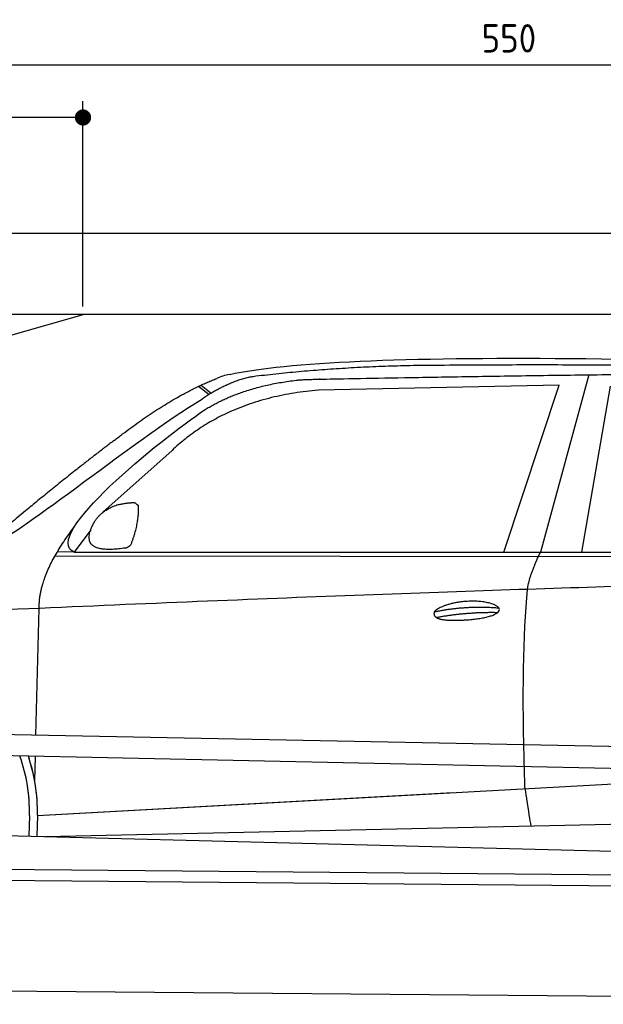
# Model space of a CAD drawing. Header units: millimetres. Extents: x -411 to 6777, y 0 to 6627.
# Tile 4 of 6: x 1744 to 3183, y 4200 to 6627. Entities that reach past the tile are written whole.
import ezdxf

# ---------------------------------------------------------------- set-up
doc = ezdxf.new("R2010")
doc.units = ezdxf.units.MM
doc.layers.add('4', color=3, linetype='Continuous')
for name, color, linetype, lineweight in [('car', 10, 'Continuous', 25), ('Freiraum', 7, 'Continuous', 25), ('Gebäude', 7, 'Continuous', 25), ('Plattform', 7, 'Continuous', 25)]:
    doc.layers.add(name, color=color, linetype=linetype, lineweight=lineweight)
doc.styles.get("Standard").update_dxf_attribs({"font": 'ISOCP.SHX'})
doc.dimstyles.new('GEN-ISO', dxfattribs={"dimscale": 20, "dimtxt": 3.5, "dimasz": 2, "dimexe": 2, "dimexo": 1, "dimgap": 1.5, "dimtad": 1, "dimdec": 1, "dimlfac": 0.1, "dimdsep": 46, "dimtxsty": 'STANDARD', "dimblk": 'PUNKT', "dimcen": 2, "dimclrd": 256, "dimclre": 256, "dimclrt": 2, "dimadec": 0, "dimazin": 0, "dimtp": 0.1, "dimtm": 0.1, "dimtfac": 0.71, "dimtdec": 1, "dimtmove": 2, "dimatfit": 3, "dimldrblk": 'PUNKT', "dimfxl": 2, "dimtolj": 1, "dimarcsym": 0})

# ---------------------------------------------------------------- blocks, each defined once
blk = doc.blocks.new('PUNKT')
at = {"layer": '4', "color": 0, "linetype": 'ByBlock'}
blk.add_line((-0.5, 0), (-1, 0), dxfattribs=at)
at = {"layer": '4', "color": 0, "linetype": 'ByBlock', "const_width": 0.5}
blk.add_lwpolyline([(-0.25, 0, 1), (0.25, 0, 1)], format="xyb", close=True, dxfattribs=at)
blk = doc.blocks.new('*D101')
at = {"layer": '4', "lineweight": -2, "transparency": 16777216}
for p, q in [((200, 5820.9), (200, 6555.8)), ((5700, 6020.9), (5700, 6555.8)), ((240, 6515.8), (5660, 6515.8))]:
    blk.add_line(p, q, dxfattribs=at)
at = {"layer": 'Defpoints', "color": 0, "transparency": 16777216}
for p in [(5700, 6515.8), (5700, 6000.9), (200, 5800.9)]:
    blk.add_point(p, dxfattribs=at)
at = {"layer": '4', "lineweight": -2, "transparency": 16777216, "xscale": 40, "yscale": 40, "zscale": 40, "rotation": 180}
blk.add_blockref('PUNKT', (200, 6515.8), dxfattribs=at)
at = {"layer": '4', "lineweight": -2, "transparency": 16777216, "xscale": 40, "yscale": 40, "zscale": 40}
blk.add_blockref('PUNKT', (5700, 6515.8), dxfattribs=at)
at = {"layer": '4', "color": 2, "transparency": 16777216, "insert": (2950, 6580.8), "char_height": 70, "attachment_point": 5}
blk.add_mtext('550', dxfattribs=at)
blk = doc.blocks.new('Car')
at = {"layer": 'car'}
for p, q in [((3094.5, 5780.1), (2979.2, 5342.1)), ((3021.4, 5753.7), (2427.7, 5736.3)), ((2889.2, 5341.3), (3021.4, 5753.7)), ((3080.9, 5343.1), (3148, 5752.9)), ((2132.4, 5743.1), (2158.5, 5722.8)), ((2138.2, 5745.8), (2163.8, 5726)), ((2068.3, 5584.4), (1898.9, 5430.5)), ((1869.6, 5387), (1829, 5331)), ((1782.1, 5321.7), (4425.3, 5342.7)), ((1829, 5331), (4480.8, 5356.7)), ((1829, 5331), (1787.8, 5331.7)), ((1739, 4879.5), (1744.3, 5192)), ((1737.1, 4766.5), (1738.1, 4827.1)), ((1737.1, 4766.5), (1738.1, 4827.1)), ((1744.4, 4681.9), (3613.3, 4801.2)), ((1744.4, 4681.9), (2767.9, 4747.2)), ((1764.2, 4630), (3649.6, 4688.6)), ((1724.8, 4681.1), (1723.9, 4630.7)), ((1744.4, 4681.9), (1743.6, 4630.3)), ((1665.7, 4631.7), (3714.7, 4597))]:
    blk.add_line(p, q, dxfattribs=at)
for centre, radius, start, end in [((2246.7, 5602.8), 174.5, 102.8736, 113.54), ((1320, 4687.7), 404.8, 359.0666, 20.2174), ((1320.2, 4687.9), 424.2, 359.1908, 19.1882), ((1320.2, 4687.9), 424.2, 10.6728, 19.1882), ((1320.2, 4687.9), 404.6, 359.0315, 10.2025), ((1320.2, 4687.9), 424.2, 359.1908, 9.6942)]:
    blk.add_arc(centre, radius, start, end, dxfattribs=at)
for points, degree in [([(2207.9, 5772.9), (2494.9, 5837.1), (3380, 5831.9), (4552.5, 5779.4)], 3), ([(2738.3, 5800.1), (2495.5, 5797.8), (2266.4, 5767.9)], 2), ([(3702.6, 5794.3), (3354.2, 5810.5), (2738.3, 5800.1)], 2), ([(1925.1, 5607.4), (2065.2, 5718.9), (2177, 5762.7)], 2), ([(2266.4, 5767.9), (2210.2, 5758.3), (2142.2, 5712.4)], 2), ([(2148.8, 5685.7), (2242.1, 5744.3), (2377.5, 5760.7)], 2), ([(2427.7, 5736.3), (2203.8, 5715), (2068.3, 5584.4)], 2), ([(1629.1, 5353.6), (1664.8, 5350.2), (1964.8, 5601.8), (2142.2, 5712.4)], 3), ([(1829, 5331), (1745.6, 5370.3), (2037.4, 5609.3), (2148.8, 5685.7)], 3), ([(1925.1, 5607.4), (1844.6, 5546.2), (1742.9, 5461.8), (1614.6, 5355.4), (1620.5, 5353.5)], 4), ([(1877.7, 5404.8), (1893.9, 5435.2), (1936.5, 5449.6)], 2), ([(1936.5, 5449.6), (1965.2, 5455.7), (1978.1, 5454.6)], 2), ([(1968.7, 5350.4), (1989.6, 5403.6), (1986.6, 5448.4)], 2), ([(1978.1, 5454.6), (1984.2, 5448.5), (1986.6, 5448.4)], 2), ([(1744.3, 5192), (1741.1, 5275.6), (1829, 5393.7)], 2), ([(1955.3, 5342.6), (1833.2, 5322.7), (1877.7, 5404.8)], 2), ([(1955.3, 5342.6), (1961.3, 5344.4), (1968.7, 5350.4)], 2), ([(2948.1, 5249.9), (2950.9, 5281), (2979.2, 5342.1)], 2), ([(4700.1, 5287), (3823.5, 5307.4), (1391.4, 5172.9)], 2), ([(2718.5, 5192.5), (2793.9, 5209.4), (2877.4, 5203.7)], 2), ([(2723.6, 5178.7), (2797.6, 5193.3), (2875.5, 5192.5)], 2)]:
    blk.add_open_spline(points, degree=degree, dxfattribs=at)
for points, degree, knots in [([(2377.5, 5760.7), (2404.1, 5763), (2543.5, 5766.1), (3564.7, 5795.6), (4185, 5794.9), (4642, 5626.4), (4619.8, 5452.6)], 4, [0.0821318, 0.0821318, 0.0821318, 0.0821318, 0.0821318, 0.258851, 0.508851, 1, 1, 1, 1, 1]), ([(2946.4, 4758.6), (2945.8, 4772.2), (2945.2, 4785.5), (2944.7, 4798.7), (2937.4, 4988.5), (2938.5, 5138.9), (2948.1, 5249.9)], 3, [0, 0, 0, 0, 0.064923, 0.064923, 0.064923, 1, 1, 1, 1]), ([(2718.5, 5192.5), (2722.7, 5197.6), (2743.7, 5214), (2826.4, 5234.1), (2941.7, 5198), (2833.1, 5169.4), (2748.3, 5170), (2713.9, 5173.6), (2718.5, 5192.5)], 5, [0, 0, 0, 0, 0, 0, 0.300106, 0.500106, 0.700106, 1, 1, 1, 1, 1, 1]), ([(2946.4, 4758.6), (2947.1, 4754), (2947.8, 4749.5), (2948.5, 4745.1), (2949.1, 4741.1), (2949.7, 4737.2), (2950.3, 4733.5), (2955.2, 4703.3), (2958.9, 4681.3), (2961.5, 4667.2)], 3, [-0.000011, -0.000011, -0.000011, -0.000011, 0.107576, 0.107576, 0.107576, 0.206414, 0.206414, 0.206414, 1, 1, 1, 1])]:
    blk.add_open_spline(points, degree=degree, knots=knots, dxfattribs=at)
blk = doc.blocks.new('_Dot')
at = {"color": 0, "linetype": 'ByBlock', "lineweight": -2}
blk.add_line((-0.5, 0), (-1, 0), dxfattribs=at)
at = {"color": 0, "linetype": 'ByBlock', "const_width": 0.5}
blk.add_lwpolyline([(-0.25, 0, 1), (0.25, 0, 1)], format="xyb", close=True, dxfattribs=at)
blk = doc.blocks.new('*D107')
at = {"layer": '4', "lineweight": -2, "transparency": 16777216}
for p, q in [((200, 5870.9), (200, 6425.7)), ((1899.7, 5920), (1899.7, 6425.7)), ((1859.7, 6385.7), (240, 6385.7))]:
    blk.add_line(p, q, dxfattribs=at)
at = {"layer": 'Defpoints', "color": 0, "transparency": 16777216}
for p in [(200, 6385.7), (1899.7, 5900), (200, 5850.9)]:
    blk.add_point(p, dxfattribs=at)
at = {"layer": '4', "lineweight": -2, "transparency": 16777216, "xscale": 40, "yscale": 40, "zscale": 40, "rotation": 180}
blk.add_blockref('_Dot', (200, 6385.7), dxfattribs=at)
at = {"layer": '4', "lineweight": -2, "transparency": 16777216, "xscale": 40, "yscale": 40, "zscale": 40}
blk.add_blockref('_Dot', (1899.7, 6385.7), dxfattribs=at)
at = {"layer": '4', "color": 2, "transparency": 16777216, "insert": (1049.8, 6450.7), "char_height": 70, "attachment_point": 5}
blk.add_mtext('170', dxfattribs=at)
blk = doc.blocks.new('Plattform OG 6200 550')
at = {"layer": 'Plattform'}
for p, q in [((5252.6, 2228.9), (118.8, 2331.3)), ((5251.5, 2172.9), (117.8, 2280.4)), ((210.6, 1982.9), (5165.4, 1939.7)), ((216.3, 1955.9), (5165.1, 1912.7)), ((5207.8, 1639.3), (142.9, 1683.5))]:
    blk.add_line(p, q, dxfattribs=at)
blk = doc.blocks.new('Gebäude_385_GT185')
at = {"layer": 'Freiraum'}
blk.add_lwpolyline([(200, 5650), (350, 5650), (350, 5500), (499.8, 5500), (1900, 5900)], dxfattribs=at)
at = {"layer": 'Gebäude'}
for p, q in [((5900, 6100), (0, 6100)), ((5700, 5900), (200, 5900))]:
    blk.add_line(p, q, dxfattribs=at)

msp = doc.modelspace()

# ---------------------------------------------------------------- block references
msp.add_blockref('Gebäude_385_GT185', (0, 0))
at = {"layer": 'car', "rotation": 359.4752422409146}
msp.add_blockref('Car', (0, 0), dxfattribs=at)
at = {"layer": 'Plattform'}
msp.add_blockref('Plattform OG 6200 550', (229.68, 2560.67), dxfattribs=at)

# ---------------------------------------------------------------- dimensions: what is measured, and where the dimension line sits
at = {"layer": '4'}
for base, p1, p2, override, picture, middle in [((5700, 6515.8), (200, 5800.88), (5700, 6000.88), {"dimtdec": 3, "dimtolj": 0}, '*D101', (2950, 6580.8)), ((200, 6385.7), (1899.68, 5900), (200, 5850.88), {"dimblk1": 'Dot', "dimblk2": 'Dot', "dimsah": 1, "dimtdec": 3, "dimtolj": 0}, '*D107', (1049.84, 6450.7))]:
    dim = msp.add_linear_dim(base=base, p1=p1, p2=p2, dimstyle='GEN-ISO', override=override, dxfattribs=at)
    dim.commit()
    dim.dimension.update_dxf_attribs({"geometry": picture, "text_midpoint": middle})

doc.saveas('drawing.dxf')
